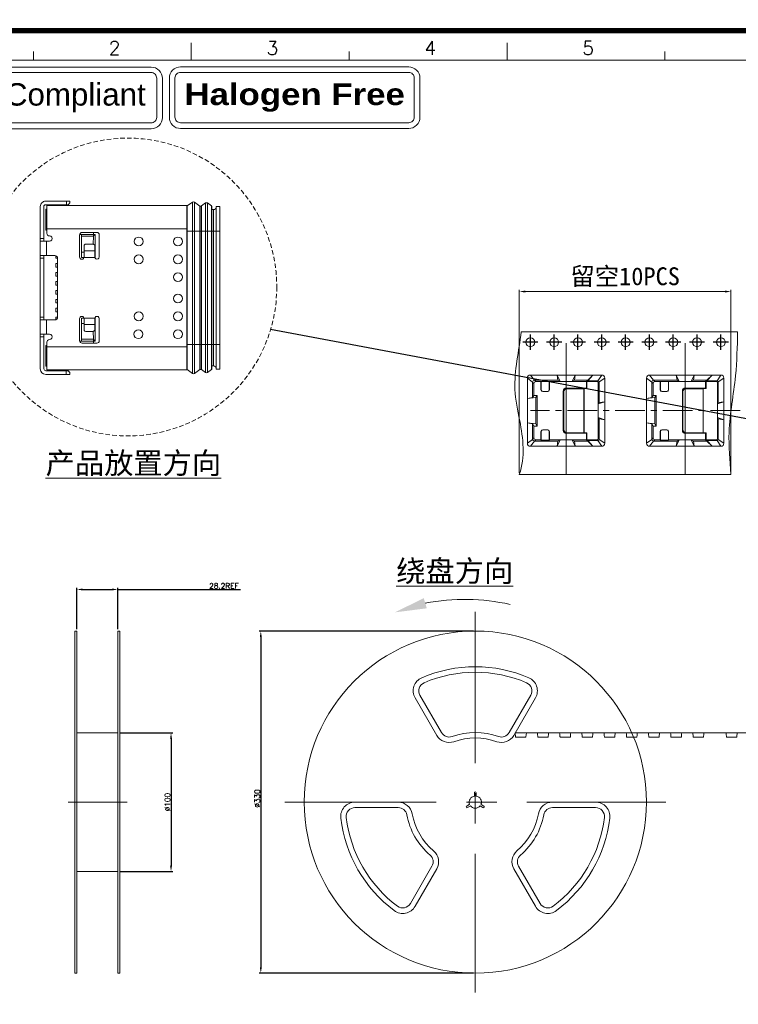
# Model space of a CAD drawing. Header units: millimetres. Extents: x 1290 to 1596, y 426 to 892.
# Tile 36 of 41: x 1394 to 1454, y 498 to 580. Entities that reach past the tile are written whole.
import ezdxf

# ---------------------------------------------------------------- set-up
doc = ezdxf.new("R2010")
doc.units = ezdxf.units.MM
for name, pattern in [('CENTER', [50.8, 31.75, -6.35, 6.35, -6.35]), ('CENTERX2', [4, 2.5, -0.5, 0.5, -0.5]), ('HIDDEN', [1.905, 1.27, -0.635])]:
    doc.linetypes.add(name, pattern=pattern)
doc.layers.get('0').update_dxf_attribs({"lineweight": 20})
doc.layers.add('1', color=1, linetype='Continuous')
for name, color, linetype, lineweight in [('CEN', 1, 'CENTER', 13), ('CENTER 中心线', 1, 'CENTER', 9), ('COM 模型', 7, 'Continuous', 20), ('DIM 标注', 3, 'Continuous', 9), ('图框', 250, 'Continuous', 13)]:
    doc.layers.add(name, color=color, linetype=linetype, lineweight=lineweight)
doc.styles.add('ROMANS', font='romans.shx')
doc.styles.get("Standard").update_dxf_attribs({"font": 'romans.shx'})
doc.dimstyles.new('DIM', dxfattribs={"dimscale": 0.25, "dimtxt": 2, "dimasz": 2, "dimexe": 0.6, "dimexo": 0.6, "dimgap": 0.3, "dimtad": 1, "dimzin": 1, "dimdsep": 46, "dimtxsty": 'ROMANS', "dimcen": 1, "dimclrd": 3, "dimclre": 3, "dimclrt": 3, "dimadec": 0, "dimazin": 0, "dimtp": 0.001, "dimtm": 0.001, "dimtfac": 0.65, "dimtmove": 0, "dimatfit": 3, "dimfxl": 0.5, "dimtolj": 1, "dimarcsym": 0})

# ---------------------------------------------------------------- blocks, each defined once
blk = doc.blocks.new('*D85')
at = {"layer": 'Defpoints', "color": 0, "transparency": 16777216}
for p in [(1462.907, 533.71), (1488.816, 524.164), (1435.367, 520.517), (1485.756, 520.517), (1499.514, 520.517)]:
    blk.add_point(p, dxfattribs=at)
at = {"layer": 'DIM 标注', "color": 3, "lineweight": -2, "transparency": 16777216}
blk.add_arc((1485.756, 520.517), 4.76, 6.02146, 143.97858, dxfattribs=at)
at = {"layer": 'DIM 标注', "color": 3, "transparency": 16777216}
for points in [[(1481.977, 523.271), (1481.837, 523.362), (1481.634, 522.897)], [(1490.573, 521.021), (1490.407, 521.012), (1490.516, 520.517)]]:
    blk.add_solid(points, dxfattribs=at)
blk = doc.blocks.new('*D86')
at = {"layer": 'Defpoints', "color": 0, "transparency": 16777216}
for p in [(1432.005, 529.057), (1414.001, 500.334), (1432.005, 500.334)]:
    blk.add_point(p, dxfattribs=at)
at = {"layer": 'DIM 标注', "color": 3, "lineweight": -2, "transparency": 16777216}
for p, q in [((1431.855, 529.057), (1413.851, 529.057)), ((1414.001, 528.557), (1414.001, 500.834)), ((1431.855, 500.334), (1413.851, 500.334))]:
    blk.add_line(p, q, dxfattribs=at)
at = {"layer": 'DIM 标注', "color": 3, "transparency": 16777216}
for points in [[(1413.918, 528.557), (1414.085, 528.557), (1414.001, 529.057)], [(1413.918, 500.834), (1414.085, 500.834), (1414.001, 500.334)]]:
    blk.add_solid(points, dxfattribs=at)
at = {"layer": 'DIM 标注', "color": 3, "transparency": 16777216, "insert": (1413.701, 514.992), "char_height": 0.5, "attachment_point": 5, "rotation": 90, "style": 'ROMANS'}
blk.add_mtext('\\A1;{\\H0.9x;%%C330}', dxfattribs=at)
blk = doc.blocks.new('*D87')
at = {"layer": 'Defpoints', "color": 0, "transparency": 16777216}
for p in [(1398.559, 532.552), (1398.559, 529.057), (1402.005, 529.057)]:
    blk.add_point(p, dxfattribs=at)
at = {"layer": 'DIM 标注', "color": 3, "lineweight": -2, "transparency": 16777216}
for p, q in [((1398.559, 529.207), (1398.559, 532.702)), ((1399.059, 532.552), (1401.505, 532.552)), ((1402.005, 529.207), (1402.005, 532.702)), ((1402.005, 532.552), (1412.307, 532.552))]:
    blk.add_line(p, q, dxfattribs=at)
at = {"layer": 'DIM 标注', "color": 3, "transparency": 16777216}
for points in [[(1399.059, 532.635), (1399.059, 532.469), (1398.559, 532.552)], [(1401.505, 532.635), (1401.505, 532.469), (1402.005, 532.552)]]:
    blk.add_solid(points, dxfattribs=at)
at = {"layer": 'DIM 标注', "color": 3, "transparency": 16777216, "insert": (1410.903, 532.852), "char_height": 0.5, "attachment_point": 5, "style": 'ROMANS'}
blk.add_mtext('\\A1;{\\H0.9x;28.2REF}', dxfattribs=at)
blk = doc.blocks.new('*D88')
at = {"layer": 'Defpoints', "color": 0, "transparency": 16777216}
for p in [(1402.005, 520.517), (1402.005, 508.873), (1406.463, 508.873)]:
    blk.add_point(p, dxfattribs=at)
at = {"layer": 'DIM 标注', "color": 3, "lineweight": -2, "transparency": 16777216}
for p, q in [((1402.155, 520.517), (1406.613, 520.517)), ((1406.463, 520.017), (1406.463, 509.373)), ((1402.155, 508.873), (1406.613, 508.873))]:
    blk.add_line(p, q, dxfattribs=at)
at = {"layer": 'DIM 标注', "color": 3, "transparency": 16777216}
for points in [[(1406.38, 520.017), (1406.547, 520.017), (1406.463, 520.517)], [(1406.38, 509.373), (1406.547, 509.373), (1406.463, 508.873)]]:
    blk.add_solid(points, dxfattribs=at)
at = {"layer": 'DIM 标注', "color": 3, "transparency": 16777216, "insert": (1406.163, 514.695), "char_height": 0.5, "attachment_point": 5, "rotation": 90, "style": 'ROMANS'}
blk.add_mtext('\\A1;{\\H0.9x;%%C100}', dxfattribs=at)
blk = doc.blocks.new('T1')
at = {"layer": '1', "color": 1, "linetype": 'CENTER'}
for p, q in [((1.275, 0), (-1.275, 0)), ((0, -1.275), (0, 1.275))]:
    blk.add_line(p, q, dxfattribs=at)
blk = doc.blocks.new('A$C7C550A9B')
at = {"layer": '图框', "color": 7}
for p, q in [((39.97, 206.9), (39.97, 208.9)), ((76.25, 206.9), (76.25, 208.9)), ((21.84, 206.9), (21.84, 207.9)), ((58.11, 206.9), (58.11, 207.9)), ((94.39, 206.9), (94.39, 207.9)), ((293.9, 206.9), (3.7, 206.9))]:
    blk.add_line(p, q, dxfattribs=at)
at = {"layer": '图框', "color": 7, "const_width": 0.6}
blk.add_lwpolyline([(297.3, 210.3), (0.3, 210.3), (0.3, 0.3), (297.3, 0.3)], close=True, dxfattribs=at)
at = {"layer": '图框', "color": 7}
for points in [[(5.79, 206.1), (35.37, 206.1, -0.414214), (36.66, 204.81), (36.66, 200.31, -0.414214), (35.37, 199.02), (5.79, 199.02, -0.414214), (4.5, 200.31), (4.5, 204.81, -0.414214)], [(5.79, 205.48), (35.37, 205.48, -0.414214), (36.01, 204.83), (36.01, 200.33, -0.414214), (35.37, 199.69), (5.79, 199.69, -0.414214), (5.14, 200.33), (5.14, 204.83, -0.414214)]]:
    blk.add_lwpolyline(points, format="xyb", close=True, dxfattribs=at)
at = {"layer": '图框', "color": 7, "style": 'ROMANS'}
for s, p in [('2', (30.5, 207.52)), ('3', (48.64, 207.52)), ('4', (66.78, 207.52)), ('5', (84.91, 207.52))]:
    blk.add_text(s, height=1.55, dxfattribs=at).set_placement(p)
at = {"layer": '图框', "color": 7, "insert": (20.58, 202.58), "char_height": 2.5725, "width": 31.4147, "attachment_point": 5}
blk.add_mtext('{\\fArial Black|b0|i0|c0|p34;RoHS\\f????|b0|i0|c0|p54; \\fArial|b0|i0|c0|p34;Compliant}', dxfattribs=at)

msp = doc.modelspace()

# ---------------------------------------------------------------- linework, layer by layer
at = {"color": 0}
for p, q in [((1435.862, 554.19), (1454.026, 554.19)), ((1435.697, 542.197), (1453.468, 542.197))]:
    msp.add_line(p, q, dxfattribs=at)
at = {"color": 7}
for p, q in [((1436.381, 547.566), (1436.381, 550.305)), ((1436.381, 550.305), (1436.814, 549.972)), ((1436.631, 550.555), (1442.622, 550.555)), ((1436.964, 550.122), (1436.631, 550.555)), ((1436.814, 548.662), (1436.814, 549.972)), ((1436.814, 549.972), (1436.927, 549.859)), ((1436.927, 548.851), (1436.927, 549.859)), ((1436.964, 550.122), (1438.941, 550.122)), ((1437.077, 550.009), (1436.964, 550.122)), ((1437.52, 550.009), (1437.077, 550.009)), ((1437.541, 550.03), (1437.52, 550.009)), ((1437.52, 549.314), (1437.52, 550.009)), ((1437.541, 549.335), (1437.541, 550.03)), ((1438.211, 550.03), (1437.541, 550.03)), ((1438.211, 549.335), (1438.211, 550.03)), ((1438.232, 550.009), (1438.211, 550.03)), ((1438.232, 550.009), (1441.334, 550.009)), ((1438.232, 549.314), (1438.232, 550.009)), ((1438.941, 550.122), (1438.876, 550.555)), ((1438.876, 550.555), (1439.13, 550.009)), ((1439.13, 550.009), (1438.941, 550.122)), ((1440.385, 550.555), (1440.13, 550.009)), ((1440.13, 550.009), (1440.319, 550.122)), ((1440.319, 550.122), (1440.385, 550.555)), ((1440.319, 550.122), (1441.447, 550.122)), ((1441.334, 550.009), (1441.447, 550.122)), ((1441.334, 549.466), (1441.334, 550.009)), ((1441.375, 550.006), (1441.447, 550.078)), ((1441.375, 550.006), (1442.225, 550.006)), ((1441.375, 550.006), (1441.375, 549.424)), ((1441.447, 550.122), (1441.88, 550.555)), ((1441.447, 550.078), (1441.88, 550.555)), ((1441.447, 550.078), (1441.447, 550.122)), ((1441.447, 550.078), (1442.297, 550.078)), ((1442.297, 550.078), (1442.225, 550.006)), ((1442.622, 550.555), (1442.297, 550.078)), ((1442.325, 549.906), (1442.397, 549.978)), ((1442.325, 549.906), (1442.325, 547.566)), ((1442.397, 549.978), (1442.872, 550.305)), ((1442.397, 549.978), (1442.397, 548.255)), ((1442.872, 550.305), (1442.872, 547.566)), ((1446.381, 547.566), (1446.381, 550.305)), ((1446.381, 550.305), (1446.814, 549.972)), ((1446.631, 550.555), (1452.622, 550.555)), ((1446.964, 550.122), (1446.631, 550.555)), ((1446.814, 548.662), (1446.814, 549.972)), ((1446.814, 549.972), (1446.927, 549.859)), ((1446.927, 548.851), (1446.927, 549.859)), ((1446.964, 550.122), (1448.941, 550.122)), ((1447.077, 550.009), (1446.964, 550.122)), ((1447.52, 550.009), (1447.077, 550.009)), ((1447.541, 550.03), (1447.52, 550.009)), ((1447.52, 549.314), (1447.52, 550.009)), ((1447.541, 549.335), (1447.541, 550.03)), ((1448.211, 550.03), (1447.541, 550.03)), ((1448.211, 549.335), (1448.211, 550.03)), ((1448.232, 550.009), (1448.211, 550.03)), ((1448.232, 550.009), (1451.334, 550.009)), ((1448.232, 549.314), (1448.232, 550.009)), ((1448.941, 550.122), (1448.876, 550.555)), ((1448.876, 550.555), (1449.13, 550.009)), ((1449.13, 550.009), (1448.941, 550.122)), ((1450.385, 550.555), (1450.13, 550.009)), ((1450.13, 550.009), (1450.319, 550.122)), ((1450.319, 550.122), (1450.385, 550.555)), ((1450.319, 550.122), (1451.447, 550.122)), ((1451.334, 550.009), (1451.447, 550.122)), ((1451.334, 549.466), (1451.334, 550.009)), ((1451.375, 550.006), (1451.447, 550.078)), ((1451.375, 550.006), (1452.225, 550.006)), ((1451.375, 550.006), (1451.375, 549.424)), ((1451.447, 550.122), (1451.88, 550.555)), ((1451.447, 550.078), (1451.88, 550.555)), ((1451.447, 550.078), (1451.447, 550.122)), ((1451.447, 550.078), (1452.297, 550.078)), ((1452.297, 550.078), (1452.225, 550.006)), ((1452.622, 550.555), (1452.297, 550.078)), ((1452.325, 549.906), (1452.397, 549.978)), ((1452.325, 549.906), (1452.325, 547.566)), ((1452.397, 549.978), (1452.872, 550.305)), ((1452.397, 549.978), (1452.397, 548.255)), ((1452.872, 550.305), (1452.872, 547.566)), ((1437.67, 549.164), (1438.082, 549.164)), ((1437.691, 549.185), (1438.061, 549.185)), ((1439.385, 549.216), (1439.385, 547.566)), ((1439.438, 549.163), (1439.438, 547.566)), ((1439.635, 549.466), (1441.334, 549.466)), ((1439.688, 549.413), (1441.121, 549.413)), ((1441.132, 549.424), (1441.121, 549.413)), ((1441.121, 549.413), (1441.121, 547.566)), ((1441.132, 549.424), (1441.132, 547.566)), ((1441.132, 549.424), (1441.375, 549.424)), ((1441.375, 549.424), (1441.334, 549.466)), ((1447.67, 549.164), (1448.082, 549.164)), ((1447.691, 549.185), (1448.061, 549.185)), ((1449.385, 549.216), (1449.385, 547.566)), ((1449.438, 549.163), (1449.438, 547.566)), ((1449.635, 549.466), (1451.334, 549.466)), ((1449.688, 549.413), (1451.121, 549.413)), ((1451.132, 549.424), (1451.121, 549.413)), ((1451.121, 549.413), (1451.121, 547.566)), ((1451.132, 549.424), (1451.132, 547.566)), ((1451.132, 549.424), (1451.375, 549.424)), ((1451.375, 549.424), (1451.334, 549.466)), ((1437.084, 548.662), (1436.381, 548.596)), ((1436.381, 548.596), (1436.814, 548.662)), ((1436.814, 548.662), (1436.927, 548.851)), ((1436.927, 548.851), (1437.197, 548.851)), ((1437.197, 548.851), (1437.084, 548.662)), ((1437.084, 548.662), (1437.084, 547.566)), ((1437.197, 548.851), (1437.197, 547.566)), ((1442.872, 548.32), (1442.325, 548.135)), ((1442.325, 548.135), (1442.397, 548.255)), ((1442.397, 548.255), (1442.872, 548.32)), ((1447.084, 548.662), (1446.381, 548.596)), ((1446.381, 548.596), (1446.814, 548.662)), ((1446.814, 548.662), (1446.927, 548.851)), ((1446.927, 548.851), (1447.197, 548.851)), ((1447.197, 548.851), (1447.084, 548.662)), ((1447.084, 548.662), (1447.084, 547.566)), ((1447.197, 548.851), (1447.197, 547.566)), ((1452.872, 548.32), (1452.325, 548.135)), ((1452.325, 548.135), (1452.397, 548.255)), ((1452.397, 548.255), (1452.872, 548.32)), ((1436.381, 547.566), (1436.381, 544.827)), ((1437.084, 546.469), (1437.084, 547.566)), ((1437.197, 546.28), (1437.197, 547.566)), ((1439.385, 545.916), (1439.385, 547.566)), ((1439.438, 545.969), (1439.438, 547.566)), ((1441.121, 545.719), (1441.121, 547.566)), ((1441.132, 545.707), (1441.132, 547.566)), ((1442.325, 545.226), (1442.325, 547.566)), ((1442.872, 544.827), (1442.872, 547.566)), ((1446.381, 547.566), (1446.381, 544.827)), ((1447.084, 546.469), (1447.084, 547.566)), ((1447.197, 546.28), (1447.197, 547.566)), ((1449.385, 545.916), (1449.385, 547.566)), ((1449.438, 545.969), (1449.438, 547.566)), ((1451.121, 545.719), (1451.121, 547.566)), ((1451.132, 545.707), (1451.132, 547.566)), ((1452.325, 545.226), (1452.325, 547.566)), ((1452.872, 544.827), (1452.872, 547.566)), ((1442.325, 546.997), (1442.397, 546.877)), ((1442.872, 546.811), (1442.325, 546.997)), ((1442.397, 545.154), (1442.397, 546.877)), ((1442.397, 546.877), (1442.872, 546.811)), ((1452.325, 546.997), (1452.397, 546.877)), ((1452.872, 546.811), (1452.325, 546.997)), ((1452.397, 545.154), (1452.397, 546.877)), ((1452.397, 546.877), (1452.872, 546.811)), ((1437.084, 546.469), (1436.381, 546.535)), ((1436.381, 546.535), (1436.814, 546.469)), ((1436.814, 546.469), (1436.814, 545.16)), ((1436.814, 546.469), (1436.927, 546.28)), ((1436.927, 546.28), (1436.927, 545.273)), ((1436.927, 546.28), (1437.197, 546.28)), ((1437.197, 546.28), (1437.084, 546.469)), ((1437.52, 545.818), (1437.52, 545.123)), ((1437.541, 545.797), (1437.541, 545.102)), ((1437.67, 545.968), (1438.082, 545.968)), ((1437.691, 545.947), (1438.061, 545.947)), ((1438.211, 545.797), (1438.211, 545.102)), ((1438.232, 545.818), (1438.232, 545.123)), ((1439.688, 545.719), (1441.121, 545.719)), ((1441.132, 545.707), (1441.121, 545.719)), ((1447.084, 546.469), (1446.381, 546.535)), ((1446.381, 546.535), (1446.814, 546.469)), ((1446.814, 546.469), (1446.814, 545.16)), ((1446.814, 546.469), (1446.927, 546.28)), ((1446.927, 546.28), (1446.927, 545.273)), ((1446.927, 546.28), (1447.197, 546.28)), ((1447.197, 546.28), (1447.084, 546.469)), ((1447.52, 545.818), (1447.52, 545.123)), ((1447.541, 545.797), (1447.541, 545.102)), ((1447.67, 545.968), (1448.082, 545.968)), ((1447.691, 545.947), (1448.061, 545.947)), ((1448.211, 545.797), (1448.211, 545.102)), ((1448.232, 545.818), (1448.232, 545.123)), ((1449.688, 545.719), (1451.121, 545.719)), ((1451.132, 545.707), (1451.121, 545.719)), ((1436.381, 544.827), (1436.814, 545.16)), ((1436.964, 545.01), (1436.631, 544.577)), ((1436.814, 545.16), (1436.927, 545.273)), ((1437.077, 545.123), (1436.964, 545.01)), ((1436.964, 545.01), (1438.941, 545.01)), ((1437.52, 545.123), (1437.077, 545.123)), ((1437.541, 545.102), (1437.52, 545.123)), ((1438.211, 545.102), (1437.541, 545.102)), ((1438.232, 545.123), (1438.211, 545.102)), ((1438.232, 545.123), (1441.334, 545.123)), ((1438.876, 544.577), (1439.13, 545.123)), ((1438.941, 545.01), (1438.876, 544.577)), ((1439.13, 545.123), (1438.941, 545.01)), ((1439.635, 545.666), (1441.334, 545.666)), ((1440.13, 545.123), (1440.319, 545.01)), ((1440.385, 544.577), (1440.13, 545.123)), ((1440.319, 545.01), (1441.447, 545.01)), ((1440.319, 545.01), (1440.385, 544.577)), ((1441.132, 545.707), (1441.375, 545.707)), ((1441.375, 545.707), (1441.334, 545.666)), ((1441.334, 545.666), (1441.334, 545.123)), ((1441.334, 545.123), (1441.447, 545.01)), ((1441.375, 545.126), (1441.375, 545.707)), ((1441.375, 545.126), (1442.225, 545.126)), ((1441.375, 545.126), (1441.447, 545.054)), ((1441.447, 545.054), (1441.447, 545.01)), ((1441.447, 545.054), (1442.297, 545.054)), ((1441.447, 545.054), (1441.88, 544.577)), ((1441.447, 545.01), (1441.88, 544.577)), ((1442.297, 545.054), (1442.225, 545.126)), ((1442.622, 544.577), (1442.297, 545.054)), ((1442.325, 545.226), (1442.397, 545.154)), ((1442.397, 545.154), (1442.872, 544.827)), ((1446.381, 544.827), (1446.814, 545.16)), ((1446.964, 545.01), (1446.631, 544.577)), ((1446.814, 545.16), (1446.927, 545.273)), ((1447.077, 545.123), (1446.964, 545.01)), ((1446.964, 545.01), (1448.941, 545.01)), ((1447.52, 545.123), (1447.077, 545.123)), ((1447.541, 545.102), (1447.52, 545.123)), ((1448.211, 545.102), (1447.541, 545.102)), ((1448.232, 545.123), (1448.211, 545.102)), ((1448.232, 545.123), (1451.334, 545.123)), ((1448.876, 544.577), (1449.13, 545.123)), ((1448.941, 545.01), (1448.876, 544.577)), ((1449.13, 545.123), (1448.941, 545.01)), ((1449.635, 545.666), (1451.334, 545.666)), ((1450.13, 545.123), (1450.319, 545.01)), ((1450.385, 544.577), (1450.13, 545.123)), ((1450.319, 545.01), (1451.447, 545.01)), ((1450.319, 545.01), (1450.385, 544.577)), ((1451.132, 545.707), (1451.375, 545.707)), ((1451.375, 545.707), (1451.334, 545.666)), ((1451.334, 545.666), (1451.334, 545.123)), ((1451.334, 545.123), (1451.447, 545.01)), ((1451.375, 545.126), (1451.375, 545.707)), ((1451.375, 545.126), (1452.225, 545.126)), ((1451.375, 545.126), (1451.447, 545.054)), ((1451.447, 545.054), (1451.447, 545.01)), ((1451.447, 545.054), (1452.297, 545.054)), ((1451.447, 545.054), (1451.88, 544.577)), ((1451.447, 545.01), (1451.88, 544.577)), ((1452.297, 545.054), (1452.225, 545.126)), ((1452.622, 544.577), (1452.297, 545.054)), ((1452.325, 545.226), (1452.397, 545.154)), ((1452.397, 545.154), (1452.872, 544.827)), ((1436.631, 544.577), (1442.622, 544.577)), ((1446.631, 544.577), (1452.622, 544.577))]:
    msp.add_line(p, q, dxfattribs=at)
at = {"color": 7, "linetype": 'CENTER', "ltscale": 0.02678}
msp.add_line((1439.626, 548.208), (1439.626, 549.882), dxfattribs=at)
at = {"color": 0}
for centre in [(1436.626, 553.316), (1438.626, 553.316), (1440.625, 553.316), (1442.624, 553.316), (1444.623, 553.316), (1444.623, 553.316), (1446.622, 553.316), (1448.621, 553.316), (1450.62, 553.316), (1452.619, 553.316)]:
    msp.add_circle(centre, 0.375, dxfattribs=at)
at = {"color": 7}
for centre, radius, start, end in [((1436.631, 550.305), 0.25, 90, 180), ((1436.964, 549.972), 0.15, 90, 180), ((1437.077, 549.859), 0.15, 90, 180), ((1442.225, 549.906), 0.1, 0, 90), ((1442.297, 549.978), 0.1, 0, 90), ((1442.622, 550.305), 0.25, 0, 90), ((1446.631, 550.305), 0.25, 90, 180), ((1446.964, 549.972), 0.15, 90, 180), ((1447.077, 549.859), 0.15, 90, 180), ((1452.225, 549.906), 0.1, 0, 90), ((1452.297, 549.978), 0.1, 0, 90), ((1452.622, 550.305), 0.25, 0, 90), ((1437.67, 549.314), 0.15, 180, 270), ((1437.691, 549.335), 0.15, 180, 270), ((1438.061, 549.335), 0.15, 270, 360), ((1438.082, 549.314), 0.15, 270, 360), ((1439.635, 549.216), 0.25, 90, 180), ((1439.688, 549.163), 0.25, 90, 180), ((1447.67, 549.314), 0.15, 180, 270), ((1447.691, 549.335), 0.15, 180, 270), ((1448.061, 549.335), 0.15, 270, 360), ((1448.082, 549.314), 0.15, 270, 360), ((1449.635, 549.216), 0.25, 90, 180), ((1449.688, 549.163), 0.25, 90, 180), ((1437.67, 545.818), 0.15, 90, 180), ((1437.691, 545.797), 0.15, 90, 180), ((1438.061, 545.797), 0.15, 0, 90), ((1438.082, 545.818), 0.15, 0, 90), ((1439.635, 545.916), 0.25, 180, 270), ((1439.688, 545.969), 0.25, 180, 270), ((1447.67, 545.818), 0.15, 90, 180), ((1447.691, 545.797), 0.15, 90, 180), ((1448.061, 545.797), 0.15, 0, 90), ((1448.082, 545.818), 0.15, 0, 90), ((1449.635, 545.916), 0.25, 180, 270), ((1449.688, 545.969), 0.25, 180, 270), ((1436.964, 545.16), 0.15, 180, 270), ((1437.077, 545.273), 0.15, 180, 270), ((1442.225, 545.226), 0.1, 270, 0), ((1442.297, 545.154), 0.1, 270, 0), ((1446.964, 545.16), 0.15, 180, 270), ((1447.077, 545.273), 0.15, 180, 270), ((1452.225, 545.226), 0.1, 270, 0), ((1452.297, 545.154), 0.1, 270, 0), ((1436.631, 544.827), 0.25, 180, 270), ((1442.622, 544.827), 0.25, 270, 0), ((1446.631, 544.827), 0.25, 180, 270), ((1452.622, 544.827), 0.25, 270, 0)]:
    msp.add_arc(centre, radius, start, end, dxfattribs=at)
msp.add_open_spline([(1435.862, 554.19), (1435.677, 552.558), (1435.025, 550.04), (1435.891, 546.159), (1436.22, 543.675), (1435.697, 542.197)], degree=3, knots=[3.175762, 3.175762, 3.175762, 3.175762, 13.097282, 18.558108, 27.682996, 27.682996, 27.682996, 27.682996])
at = {"color": 0}
msp.add_spline([(1454.026, 554.19), (1453.847, 550.495), (1453.311, 545.766), (1453.468, 542.197)], degree=3, dxfattribs=at)
at = {"layer": 'CEN', "linetype": 'CENTER', "ltscale": 10}
for p, q in [((1439.626, 553.23), (1439.626, 542.191)), ((1449.626, 553.23), (1449.626, 542.191))]:
    msp.add_line(p, q, dxfattribs=at)
at = {"layer": 'CENTER 中心线', "linetype": 'CENTERX2'}
msp.add_line((1526.246, 547.585), (1436.65, 547.585), dxfattribs=at)
at = {"layer": 'CENTER 中心线', "color": 1, "linetype": 'CENTER', "ltscale": 0.4}
for p, q in [((1432.005, 530.677), (1432.005, 498.713)), ((1416.023, 514.695), (1447.987, 514.695))]:
    msp.add_line(p, q, dxfattribs=at)
at = {"layer": 'CENTER 中心线', "color": 1, "linetype": 'CENTER', "ltscale": 0.6}
msp.add_line((1397.841, 514.695), (1402.778, 514.695), dxfattribs=at)
at = {"layer": 'COM 模型'}
for p, q in [((1397.976, 565.161), (1395.943, 565.161)), ((1397.826, 564.861), (1395.943, 564.861)), ((1396.043, 564.788), (1407.788, 564.787)), ((1396.043, 564.788), (1396.043, 562.463)), ((1396.586, 564.788), (1396.711, 564.861)), ((1397.265, 564.841), (1397.174, 564.788)), ((1397.676, 564.861), (1397.676, 565.161)), ((1397.976, 565.011), (1397.826, 564.861)), ((1397.976, 565.161), (1397.976, 565.011)), ((1407.787, 550.987), (1407.788, 564.749)), ((1407.788, 564.749), (1407.788, 564.787)), ((1407.815, 564.758), (1407.814, 551.016)), ((1407.815, 564.758), (1408.264, 565.085)), ((1408.263, 562.649), (1408.264, 565.085)), ((1408.423, 565.085), (1408.422, 550.689)), ((1408.423, 565.085), (1408.423, 565.085)), ((1408.423, 565.085), (1408.884, 564.749)), ((1408.884, 564.749), (1408.883, 551.024)), ((1408.884, 564.749), (1408.988, 564.749)), ((1408.988, 562.649), (1408.988, 564.749)), ((1409.015, 564.758), (1409.014, 551.016)), ((1409.015, 564.758), (1409.359, 565.009)), ((1409.358, 562.649), (1409.359, 565.009)), ((1409.518, 565.009), (1409.517, 550.765)), ((1409.518, 565.009), (1409.518, 565.009)), ((1409.518, 565.009), (1409.862, 564.758)), ((1409.861, 562.649), (1409.862, 564.758)), ((1409.862, 564.758), (1409.862, 564.758)), ((1409.888, 562.649), (1409.888, 564.749)), ((1395.488, 564.707), (1395.487, 551.068)), ((1395.788, 561.788), (1395.788, 564.707)), ((1395.968, 564.48), (1396.043, 564.48)), ((1395.968, 564.48), (1395.968, 562.725)), ((1409.888, 564.449), (1410.038, 564.449)), ((1410.037, 551.324), (1410.038, 564.449)), ((1410.263, 564.712), (1410.263, 562.649)), ((1410.263, 564.712), (1410.563, 564.712)), ((1410.563, 562.649), (1410.563, 564.712)), ((1396.043, 562.83), (1395.968, 562.83)), ((1395.968, 562.725), (1396.043, 562.725)), ((1407.788, 562.837), (1396.043, 562.838)), ((1398.788, 562.312), (1398.788, 560.475)), ((1398.796, 562.362), (1400.092, 562.362)), ((1399.943, 562.362), (1398.796, 562.362)), ((1398.94, 562.362), (1398.94, 560.437)), ((1400.25, 562.537), (1399.013, 562.537)), ((1399.942, 562.212), (1400.092, 562.362)), ((1399.943, 562.362), (1399.943, 562.537)), ((1399.943, 562.537), (1399.943, 562.212)), ((1400.092, 560.437), (1400.092, 562.362)), ((1400.438, 562.35), (1400.438, 560.475)), ((1409.888, 562.649), (1407.788, 562.649)), ((1408.263, 550.689), (1408.263, 562.649)), ((1408.987, 551.024), (1408.988, 562.649)), ((1409.358, 550.765), (1409.358, 562.649)), ((1409.861, 551.016), (1409.861, 562.649)), ((1409.888, 562.649), (1409.887, 551.024)), ((1410.563, 562.649), (1409.888, 562.649)), ((1410.262, 551.062), (1410.263, 562.649)), ((1410.562, 551.062), (1410.563, 562.649)), ((1395.488, 562.013), (1395.788, 562.013)), ((1396.268, 561.788), (1395.488, 561.788)), ((1396.013, 561.788), (1396.013, 560.588)), ((1399.943, 562.212), (1398.94, 562.212)), ((1398.941, 562.212), (1399.943, 562.212)), ((1399.163, 561.427), (1399.163, 560.475)), ((1399.838, 561.562), (1399.388, 561.562)), ((1399.943, 562.212), (1399.942, 561.545)), ((1400.063, 560.475), (1400.063, 561.428)), ((1398.94, 560.887), (1399.163, 560.887)), ((1399.163, 560.977), (1400.063, 560.977)), ((1396.718, 560.588), (1395.488, 560.588)), ((1395.788, 560.363), (1395.488, 560.363)), ((1395.788, 555.188), (1395.788, 560.588)), ((1396.793, 560.363), (1396.793, 560.574)), ((1396.943, 560.363), (1396.793, 560.363)), ((1396.793, 559.913), (1396.943, 559.913)), ((1396.793, 559.613), (1396.793, 559.913)), ((1396.943, 560.363), (1396.943, 555.413)), ((1398.94, 560.437), (1399.159, 560.437)), ((1400.067, 560.437), (1399.159, 560.437)), ((1400.063, 560.526), (1400.09, 560.445)), ((1400.067, 560.437), (1400.092, 560.437)), ((1396.943, 559.613), (1396.793, 559.613)), ((1396.793, 559.163), (1396.943, 559.163)), ((1396.793, 558.863), (1396.793, 559.163)), ((1396.943, 558.863), (1396.793, 558.863)), ((1396.793, 558.413), (1396.943, 558.413)), ((1396.793, 558.113), (1396.793, 558.413)), ((1396.943, 558.113), (1396.793, 558.113)), ((1396.943, 557.663), (1396.793, 557.663)), ((1396.793, 557.363), (1396.793, 557.663)), ((1396.793, 557.363), (1396.943, 557.363)), ((1396.793, 556.913), (1396.943, 556.913)), ((1396.793, 556.613), (1396.793, 556.913)), ((1396.943, 556.613), (1396.793, 556.613)), ((1396.793, 556.163), (1396.943, 556.163)), ((1396.793, 555.863), (1396.793, 556.163)), ((1396.943, 555.863), (1396.793, 555.863)), ((1395.488, 555.413), (1395.788, 555.413)), ((1396.718, 555.188), (1395.488, 555.188)), ((1396.013, 555.188), (1396.012, 553.988)), ((1396.943, 555.413), (1396.793, 555.413)), ((1396.793, 555.413), (1396.793, 555.201)), ((1398.788, 553.463), (1398.788, 555.3)), ((1398.94, 555.338), (1399.159, 555.338)), ((1398.94, 553.413), (1398.94, 555.338)), ((1398.94, 554.888), (1399.163, 554.888)), ((1400.067, 555.338), (1399.159, 555.338)), ((1399.163, 554.348), (1399.163, 555.3)), ((1400.063, 555.249), (1400.09, 555.33)), ((1400.063, 555.3), (1400.063, 554.347)), ((1400.067, 555.338), (1400.092, 555.338)), ((1400.092, 555.338), (1400.092, 553.413)), ((1400.438, 553.425), (1400.438, 555.3)), ((1396.267, 553.988), (1395.488, 553.988)), ((1395.787, 551.068), (1395.788, 553.988)), ((1399.163, 554.798), (1400.063, 554.798)), ((1399.838, 554.213), (1399.388, 554.213)), ((1399.943, 553.563), (1399.942, 554.23)), ((1395.788, 553.763), (1395.488, 553.763)), ((1396.042, 550.988), (1396.042, 553.313)), ((1398.796, 553.413), (1400.092, 553.413)), ((1399.943, 553.413), (1398.796, 553.413)), ((1399.943, 553.563), (1398.94, 553.563)), ((1398.941, 553.563), (1399.943, 553.563)), ((1400.25, 553.238), (1399.013, 553.238)), ((1399.942, 553.563), (1400.092, 553.413)), ((1399.943, 553.238), (1399.943, 553.563)), ((1399.943, 553.413), (1399.943, 553.238)), ((1396.042, 553.05), (1395.967, 553.05)), ((1395.967, 552.945), (1395.967, 553.05)), ((1395.967, 552.945), (1396.042, 552.945)), ((1395.967, 552.945), (1395.967, 551.295)), ((1396.042, 552.938), (1407.787, 552.937)), ((1407.787, 553.124), (1409.887, 553.124)), ((1409.887, 553.124), (1410.562, 553.124)), ((1397.825, 550.914), (1395.942, 550.914)), ((1396.042, 551.295), (1395.967, 551.295)), ((1407.787, 550.987), (1396.042, 550.988)), ((1396.71, 550.914), (1396.586, 550.988)), ((1397.173, 550.988), (1397.264, 550.934)), ((1397.675, 550.614), (1397.675, 550.914)), ((1397.975, 550.764), (1397.825, 550.914)), ((1397.975, 550.764), (1397.975, 550.614)), ((1407.814, 551.016), (1408.263, 550.689)), ((1408.883, 551.024), (1408.422, 550.689)), ((1408.422, 550.689), (1408.422, 550.689)), ((1408.883, 551.024), (1408.987, 551.024)), ((1409.014, 551.016), (1409.358, 550.765)), ((1409.861, 551.016), (1409.517, 550.765)), ((1409.517, 550.765), (1409.517, 550.765)), ((1409.861, 551.016), (1409.861, 551.016)), ((1410.037, 551.324), (1409.887, 551.324)), ((1410.562, 551.062), (1410.262, 551.062)), ((1395.942, 550.614), (1397.975, 550.614)), ((1426.954, 523.444), (1428.769, 520.301)), ((1427.353, 523.674), (1429.167, 520.531)), ((1436.658, 523.674), (1434.843, 520.531)), ((1437.056, 523.444), (1435.242, 520.301)), ((1398.559, 520.517), (1402.005, 520.517)), ((1435.367, 520.517), (1499.514, 520.517)), ((1421.903, 514.695), (1425.532, 514.695)), ((1442.107, 514.695), (1438.478, 514.695)), ((1421.903, 514.235), (1425.532, 514.235)), ((1442.107, 514.235), (1438.478, 514.235)), ((1398.559, 508.873), (1402.005, 508.873)), ((1426.555, 506.177), (1428.37, 509.32)), ((1426.954, 505.946), (1428.769, 509.09)), ((1437.056, 505.946), (1435.242, 509.09)), ((1437.455, 506.177), (1435.64, 509.32))]:
    msp.add_line(p, q, dxfattribs=at)
for points in [[(1398.559, 500.334), (1398.403, 500.334), (1398.403, 529.057), (1398.559, 529.057), (1398.559, 500.334)], [(1402.161, 500.334), (1402.005, 500.334), (1402.005, 529.057), (1402.161, 529.057), (1402.161, 500.334)], [(1435.36, 520.505), (1435.388, 520.176), (1435.388, 520.176), (1435.389, 520.171), (1435.391, 520.166), (1435.393, 520.16), (1435.397, 520.155), (1435.401, 520.151), (1435.406, 520.147), (1435.411, 520.144), (1435.416, 520.142), (1435.427, 520.141), (1436.222, 520.141), (1436.222, 520.141), (1436.227, 520.141), (1436.232, 520.142), (1436.238, 520.144), (1436.243, 520.147), (1436.248, 520.151), (1436.252, 520.155), (1436.255, 520.16), (1436.258, 520.166), (1436.26, 520.176), (1436.29, 520.517)], [(1437.222, 520.517), (1437.232, 520.404), (1437.239, 520.317), (1437.245, 520.254), (1437.249, 520.209), (1437.253, 520.18), (1437.255, 520.163), (1437.257, 520.154), (1437.26, 520.15), (1437.263, 520.147), (1437.268, 520.145), (1437.276, 520.143), (1437.289, 520.142), (1437.308, 520.141), (1437.335, 520.141), (1437.37, 520.141), (1437.417, 520.141), (1437.474, 520.141), (1437.54, 520.141), (1437.612, 520.141), (1437.687, 520.141), (1437.763, 520.141), (1437.835, 520.141), (1437.901, 520.141), (1437.958, 520.141), (1438.004, 520.141), (1438.04, 520.141), (1438.067, 520.141), (1438.086, 520.142), (1438.099, 520.143), (1438.107, 520.145), (1438.112, 520.147), (1438.115, 520.15), (1438.117, 520.154), (1438.12, 520.163), (1438.122, 520.18), (1438.125, 520.209), (1438.13, 520.254), (1438.136, 520.317), (1438.143, 520.404), (1438.153, 520.517)], [(1439.085, 520.517), (1439.095, 520.404), (1439.102, 520.317), (1439.108, 520.254), (1439.113, 520.209), (1439.116, 520.18), (1439.118, 520.163), (1439.121, 520.154), (1439.123, 520.15), (1439.126, 520.147), (1439.131, 520.145), (1439.139, 520.143), (1439.152, 520.142), (1439.171, 520.141), (1439.198, 520.141), (1439.234, 520.141), (1439.28, 520.141), (1439.337, 520.141), (1439.403, 520.141), (1439.475, 520.141), (1439.551, 520.141), (1439.626, 520.141), (1439.698, 520.141), (1439.764, 520.141), (1439.821, 520.141), (1439.867, 520.141), (1439.903, 520.141), (1439.93, 520.141), (1439.949, 520.142), (1439.962, 520.143), (1439.97, 520.145), (1439.975, 520.147), (1439.978, 520.15), (1439.981, 520.154), (1439.983, 520.163), (1439.985, 520.18), (1439.989, 520.209), (1439.993, 520.254), (1439.999, 520.317), (1440.006, 520.404), (1440.016, 520.517)], [(1440.948, 520.517), (1440.958, 520.404), (1440.966, 520.317), (1440.971, 520.254), (1440.976, 520.209), (1440.979, 520.18), (1440.981, 520.163), (1440.984, 520.154), (1440.986, 520.15), (1440.989, 520.147), (1440.994, 520.145), (1441.002, 520.143), (1441.015, 520.142), (1441.034, 520.141), (1441.061, 520.141), (1441.097, 520.141), (1441.143, 520.141), (1441.2, 520.141), (1441.266, 520.141), (1441.339, 520.141), (1441.414, 520.141), (1441.489, 520.141), (1441.561, 520.141), (1441.627, 520.141), (1441.684, 520.141), (1441.731, 520.141), (1441.766, 520.141), (1441.793, 520.141), (1441.812, 520.142), (1441.825, 520.143), (1441.833, 520.145), (1441.838, 520.147), (1441.841, 520.15), (1441.844, 520.154), (1441.846, 520.163), (1441.848, 520.18), (1441.852, 520.209), (1441.856, 520.254), (1441.862, 520.317), (1441.87, 520.404), (1441.88, 520.517)], [(1442.811, 520.517), (1442.821, 520.404), (1442.829, 520.317), (1442.834, 520.254), (1442.839, 520.209), (1442.842, 520.18), (1442.845, 520.163), (1442.847, 520.154), (1442.849, 520.15), (1442.852, 520.147), (1442.857, 520.145), (1442.865, 520.143), (1442.878, 520.142), (1442.897, 520.141), (1442.924, 520.141), (1442.96, 520.141), (1443.006, 520.141), (1443.063, 520.141), (1443.13, 520.141), (1443.202, 520.141), (1443.277, 520.141), (1443.352, 520.141), (1443.424, 520.141), (1443.49, 520.141), (1443.548, 520.141), (1443.594, 520.141), (1443.63, 520.141), (1443.656, 520.141), (1443.675, 520.142), (1443.688, 520.143), (1443.697, 520.145), (1443.701, 520.147), (1443.704, 520.15), (1443.707, 520.154), (1443.709, 520.163), (1443.712, 520.18), (1443.715, 520.209), (1443.719, 520.254), (1443.725, 520.317), (1443.733, 520.404), (1443.743, 520.517)], [(1444.674, 520.517), (1444.684, 520.404), (1444.692, 520.317), (1444.698, 520.254), (1444.702, 520.209), (1444.705, 520.18), (1444.708, 520.163), (1444.71, 520.154), (1444.712, 520.15), (1444.715, 520.147), (1444.72, 520.145), (1444.728, 520.143), (1444.741, 520.142), (1444.76, 520.141), (1444.787, 520.141), (1444.823, 520.141), (1444.869, 520.141), (1444.927, 520.141), (1444.993, 520.141), (1445.065, 520.141), (1445.14, 520.141), (1445.215, 520.141), (1445.287, 520.141), (1445.353, 520.141), (1445.411, 520.141), (1445.457, 520.141), (1445.493, 520.141), (1445.519, 520.141), (1445.538, 520.142), (1445.551, 520.143), (1445.56, 520.145), (1445.565, 520.147), (1445.568, 520.15), (1445.57, 520.154), (1445.572, 520.163), (1445.575, 520.18), (1445.578, 520.209), (1445.582, 520.254), (1445.588, 520.317), (1445.596, 520.404), (1445.606, 520.517)], [(1446.537, 520.517), (1446.547, 520.404), (1446.555, 520.317), (1446.561, 520.254), (1446.565, 520.209), (1446.568, 520.18), (1446.571, 520.163), (1446.573, 520.154), (1446.575, 520.15), (1446.578, 520.147), (1446.583, 520.145), (1446.591, 520.143), (1446.604, 520.142), (1446.624, 520.141), (1446.65, 520.141), (1446.686, 520.141), (1446.732, 520.141), (1446.79, 520.141), (1446.856, 520.141), (1446.928, 520.141), (1447.003, 520.141), (1447.078, 520.141), (1447.15, 520.141), (1447.217, 520.141), (1447.274, 520.141), (1447.32, 520.141), (1447.356, 520.141), (1447.382, 520.141), (1447.402, 520.142), (1447.415, 520.143), (1447.423, 520.145), (1447.428, 520.147), (1447.431, 520.15), (1447.433, 520.154), (1447.435, 520.163), (1447.438, 520.18), (1447.441, 520.209), (1447.445, 520.254), (1447.451, 520.317), (1447.459, 520.404), (1447.469, 520.517)], [(1448.4, 520.517), (1448.41, 520.404), (1448.418, 520.317), (1448.424, 520.254), (1448.428, 520.209), (1448.431, 520.18), (1448.434, 520.163), (1448.436, 520.154), (1448.438, 520.15), (1448.441, 520.147), (1448.446, 520.145), (1448.455, 520.143), (1448.468, 520.142), (1448.487, 520.141), (1448.513, 520.141), (1448.549, 520.141), (1448.595, 520.141), (1448.653, 520.141), (1448.719, 520.141), (1448.791, 520.141), (1448.866, 520.141), (1448.941, 520.141), (1449.013, 520.141), (1449.08, 520.141), (1449.137, 520.141), (1449.183, 520.141), (1449.219, 520.141), (1449.246, 520.141), (1449.265, 520.142), (1449.278, 520.143), (1449.286, 520.145), (1449.291, 520.147), (1449.294, 520.15), (1449.296, 520.154), (1449.298, 520.163), (1449.301, 520.18), (1449.304, 520.209), (1449.309, 520.254), (1449.314, 520.317), (1449.322, 520.404), (1449.332, 520.517)], [(1450.264, 520.517), (1450.274, 520.404), (1450.281, 520.317), (1450.287, 520.254), (1450.291, 520.209), (1450.295, 520.18), (1450.297, 520.163), (1450.299, 520.154), (1450.302, 520.15), (1450.305, 520.147), (1450.309, 520.145), (1450.318, 520.143), (1450.331, 520.142), (1450.35, 520.141), (1450.377, 520.141), (1450.412, 520.141), (1450.459, 520.141), (1450.516, 520.141), (1450.582, 520.141), (1450.654, 520.141), (1450.729, 520.141), (1450.804, 520.141), (1450.877, 520.141), (1450.943, 520.141), (1451, 520.141), (1451.046, 520.141), (1451.082, 520.141), (1451.109, 520.141), (1451.128, 520.142), (1451.141, 520.143), (1451.149, 520.145), (1451.154, 520.147), (1451.157, 520.15), (1451.159, 520.154), (1451.162, 520.163), (1451.164, 520.18), (1451.167, 520.209), (1451.172, 520.254), (1451.178, 520.317), (1451.185, 520.404), (1451.195, 520.517)], [(1453.058, 520.517), (1453.068, 520.404), (1453.076, 520.317), (1453.082, 520.254), (1453.086, 520.209), (1453.089, 520.18), (1453.092, 520.163), (1453.094, 520.154), (1453.096, 520.15), (1453.099, 520.147), (1453.104, 520.145), (1453.112, 520.143), (1453.125, 520.142), (1453.145, 520.141), (1453.171, 520.141), (1453.207, 520.141), (1453.253, 520.141), (1453.311, 520.141), (1453.377, 520.141), (1453.449, 520.141), (1453.524, 520.141), (1453.599, 520.141), (1453.671, 520.141), (1453.737, 520.141), (1453.795, 520.141), (1453.841, 520.141), (1453.877, 520.141), (1453.903, 520.141), (1453.923, 520.142), (1453.935, 520.143), (1453.944, 520.145), (1453.949, 520.147), (1453.952, 520.15), (1453.954, 520.154), (1453.956, 520.163), (1453.959, 520.18), (1453.962, 520.209), (1453.966, 520.254), (1453.972, 520.317), (1453.98, 520.404), (1453.99, 520.517)]]:
    msp.add_lwpolyline(points, dxfattribs=at)
msp.add_lwpolyline([(1431.926, 515.483, -0.981044), (1432.084, 515.483), (1432.084, 515.201, -0.47859), (1432.483, 514.51), (1432.727, 514.369, -0.991921), (1432.649, 514.233), (1432.404, 514.374, -0.478579), (1431.606, 514.374), (1431.362, 514.233, -1), (1431.283, 514.369), (1431.527, 514.51, -0.47857), (1431.926, 515.201), (1431.926, 515.483)], format="xyb", dxfattribs=at)
at = {"layer": 'COM 模型', "color": 6, "linetype": 'HIDDEN', "ltscale": 0.3}
msp.add_circle((1402.839, 557.954), 12.504, dxfattribs=at)
at = {"layer": 'COM 模型'}
for centre, radius in [((1403.755, 561.775), 0.375), ((1407.049, 561.775), 0.375), ((1403.755, 560.281), 0.375), ((1407.049, 560.281), 0.375), ((1407.049, 558.778), 0.375), ((1407.049, 556.988), 0.375), ((1403.755, 555.494), 0.375), ((1407.049, 555.494), 0.375), ((1403.727, 553.991), 0.375), ((1407.049, 553.991), 0.375), ((1432.005, 514.695), 14.362)]:
    msp.add_circle(centre, radius, dxfattribs=at)
for centre, radius, start, end in [((1395.943, 564.707), 0.455, 89.99698, 179.99698), ((1395.943, 564.707), 0.154, 89.99698, 179.99698), ((1397.341, 564.713), 0.15, 94.78513, 120.71497), ((1407.788, 564.794), 0.045, 269.99698, 306.05667), ((1408.343, 564.976), 0.135, 53.9373, 126.05667), ((1408.988, 564.794), 0.045, 269.99698, 306.05667), ((1409.438, 564.899), 0.135, 53.9373, 126.05667), ((1409.888, 564.794), 0.045, 233.9373, 269.99698), ((1410.038, 564.674), 0.225, 269.99698, 359.99698), ((1396.268, 562.463), 0.225, 179.99698, 269.99695), ((1399.013, 562.312), 0.225, 89.99698, 179.99698), ((1400.25, 562.35), 0.187, 359.99698, 89.99698), ((1396.268, 562.013), 0.225, 269.99698, 89.99701), ((1396.718, 560.363), 0.225, 359.99698, 89.99698), ((1398.975, 560.475), 0.187, 179.99698, 359.99693), ((1400.25, 560.475), 0.187, 179.99674, 359.99698), ((1396.718, 555.413), 0.225, 269.99698, 359.99698), ((1398.975, 555.3), 0.187, 0.00307, 180.00302), ((1400.25, 555.3), 0.187, 0.00302, 180.00326), ((1396.267, 553.763), 0.225, 269.99697, 89.99698), ((1396.267, 553.313), 0.225, 89.997, 179.99698), ((1399.013, 553.463), 0.225, 180.00302, 270.00302), ((1400.25, 553.425), 0.187, 270.00302, 0.00302), ((1395.942, 551.068), 0.455, 179.99698, 269.99698), ((1395.942, 551.068), 0.154, 179.99698, 269.99698), ((1397.34, 551.063), 0.15, 239.279, 265.20884), ((1407.787, 550.979), 0.045, 53.9373, 89.99698), ((1408.342, 550.798), 0.135, 233.9373, 306.05667), ((1408.987, 550.979), 0.045, 53.9373, 89.99698), ((1409.437, 550.874), 0.135, 233.9373, 306.05667), ((1409.887, 550.979), 0.045, 89.99698, 126.05667), ((1410.037, 551.099), 0.225, 359.99698, 89.99698), ((1432.005, 514.695), 11.37, 66.75633, 113.24367), ((1427.991, 524.042), 1.197, 113.24367, 210), ((1432.005, 514.695), 10.909, 66.75633, 113.24367), ((1436.02, 524.042), 1.197, 330, 66.75633), ((1427.991, 524.042), 0.736, 113.24367, 210), ((1436.02, 524.042), 0.736, 330, 66.75633), ((1429.805, 520.899), 1.197, 210, 289.52432), ((1429.805, 520.899), 0.736, 210, 289.52432), ((1432.005, 514.695), 5.846, 70.47568, 109.52432), ((1432.005, 514.695), 5.386, 70.47568, 109.52432), ((1434.205, 520.899), 1.197, 250.47568, 330), ((1434.205, 520.899), 0.736, 250.47568, 330), ((1421.903, 513.498), 1.197, 90, 186.75633), ((1425.532, 513.498), 1.197, 10.47568, 90), ((1438.478, 513.498), 1.197, 90, 169.52432), ((1442.107, 513.498), 1.197, 353.24367, 90), ((1421.903, 513.498), 0.736, 90, 186.75633), ((1425.532, 513.498), 0.736, 10.47568, 90), ((1432.005, 514.695), 5.846, 190.47568, 229.52432), ((1432.005, 514.695), 5.386, 190.47568, 229.52432), ((1432.005, 514.695), 5.386, 310.47568, 349.52432), ((1432.005, 514.695), 5.846, 310.47568, 349.52432), ((1438.478, 513.498), 0.736, 90, 169.52432), ((1442.107, 513.498), 0.736, 353.24367, 90), ((1432.005, 514.695), 11.37, 186.75633, 233.24367), ((1432.005, 514.695), 10.909, 186.75633, 233.24367), ((1432.005, 514.695), 10.909, 306.75633, 353.24367), ((1432.005, 514.695), 11.37, 306.75633, 353.24367), ((1427.732, 509.688), 0.736, 330, 49.52432), ((1427.732, 509.688), 1.197, 330, 49.52432), ((1436.278, 509.688), 1.197, 130.47568, 210), ((1436.278, 509.688), 0.736, 130.47568, 210), ((1425.918, 506.545), 0.736, 233.24367, 330), ((1438.093, 506.545), 0.736, 210, 306.75633), ((1425.918, 506.545), 1.197, 233.24367, 330), ((1438.093, 506.545), 1.197, 210, 306.75633)]:
    msp.add_arc(centre, radius, start, end, dxfattribs=at)
for points, knots in [([(1399.163, 561.427), (1399.163, 561.436), (1399.166, 561.455), (1399.18, 561.481), (1399.201, 561.504), (1399.24, 561.532), (1399.304, 561.556), (1399.359, 561.562), (1399.388, 561.562)], [0, 0, 0, 0, 0.093137, 0.192329, 0.301478, 0.422536, 0.697125, 1, 1, 1, 1]), ([(1399.838, 561.562), (1399.867, 561.562), (1399.922, 561.556), (1399.985, 561.532), (1400.025, 561.504), (1400.046, 561.481), (1400.06, 561.455), (1400.063, 561.436), (1400.063, 561.427)], [0, 0, 0, 0, 0.30288, 0.577466, 0.698522, 0.80767, 0.906861, 1, 1, 1, 1]), ([(1399.163, 554.348), (1399.163, 554.339), (1399.166, 554.32), (1399.18, 554.295), (1399.201, 554.271), (1399.24, 554.243), (1399.304, 554.219), (1399.359, 554.213), (1399.388, 554.213)], [0, 0, 0, 0, 0.093137, 0.192329, 0.301478, 0.422536, 0.697125, 1, 1, 1, 1]), ([(1399.838, 554.213), (1399.867, 554.213), (1399.922, 554.219), (1399.985, 554.243), (1400.025, 554.271), (1400.046, 554.295), (1400.06, 554.32), (1400.063, 554.339), (1400.063, 554.348)], [0, 0, 0, 0, 0.30288, 0.577466, 0.698522, 0.80767, 0.906861, 1, 1, 1, 1])]:
    msp.add_open_spline(points, degree=3, knots=knots, dxfattribs=at)
at = {"layer": 'DIM 标注', "color": 3}
for p, q in [((1435.697, 542.347), (1435.697, 557.721)), ((1436.197, 557.571), (1452.968, 557.571)), ((1453.468, 542.347), (1453.468, 557.721))]:
    msp.add_line(p, q, dxfattribs=at)
at = {"layer": 'DIM 标注'}
msp.add_arc((1431.134, 514.327), 17.389, 77.40199, 101.03194, dxfattribs=at)
at = {"layer": 'DIM 标注', "color": 3}
for points in [[(1436.197, 557.654), (1436.197, 557.488), (1435.697, 557.571)], [(1452.968, 557.654), (1452.968, 557.488), (1453.468, 557.571)]]:
    msp.add_solid(points, dxfattribs=at)
at = {"layer": 'DIM 标注', "linetype": 'ByBlock'}
msp.add_solid([(1427.934, 530.97), (1425.252, 530.631), (1427.679, 531.821)], dxfattribs=at)
at = {"layer": '图框', "color": 7}
for points in [[(1407.262, 576.43), (1426.415, 576.43, -0.414214), (1427.355, 575.491), (1427.355, 572.201, -0.414214), (1426.415, 571.261), (1407.262, 571.261, -0.414214), (1406.322, 572.201), (1406.322, 575.491, -0.414214)], [(1407.262, 575.976), (1426.415, 575.976, -0.414214), (1426.885, 575.506), (1426.885, 572.217, -0.414214), (1426.415, 571.747), (1407.262, 571.747, -0.414214), (1406.792, 572.217), (1406.792, 575.506, -0.414214)]]:
    msp.add_lwpolyline(points, format="xyb", close=True, dxfattribs=at)

# ---------------------------------------------------------------- block references
at = {"color": 18, "true_color": 0x000000, "xscale": 0.730664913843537, "yscale": 0.730664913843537, "zscale": 0.730664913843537}
msp.add_blockref('A$C7C550A9B', (1378.953, 425.826), dxfattribs=at)
at = {"color": 0, "lineweight": 9, "xscale": 0.499730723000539, "yscale": 0.499730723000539, "zscale": 0.499730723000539}
for p in [(1436.626, 553.316), (1438.626, 553.316), (1440.625, 553.316), (1442.624, 553.316), (1444.623, 553.316), (1444.623, 553.316), (1444.623, 553.316), (1444.623, 553.316), (1444.623, 553.316), (1444.623, 553.316), (1446.622, 553.316), (1448.621, 553.316), (1450.62, 553.316), (1452.619, 553.316)]:
    msp.add_blockref('T1', p, dxfattribs=at)

# ---------------------------------------------------------------- texts
at = {"layer": 'DIM 标注', "color": 3, "insert": (1444.583, 558.772), "char_height": 1.5, "attachment_point": 5, "style": 'ROMANS'}
msp.add_mtext('\\A1;{\\fSimSun|b0|i0|c134|p2;留空10PCS}', dxfattribs=at)
at = {"layer": 'DIM 标注', "char_height": 1.8, "width": 27.0508, "attachment_point": 1, "style": 'ROMANS'}
for s, insert in [('{\\fSimSun|b0|i0|c134|p2;\\L产品放置方向}', (1395.94, 544.066)), ('{\\fSimSun|b0|i0|c134|p2;\\L绕盘方向}', (1425.371, 535.001))]:
    msp.add_mtext(s, dxfattribs=dict(at, insert=insert))
at = {"layer": '图框', "color": 7, "insert": (1416.839, 573.861), "char_height": 1.82666, "width": 20.09329, "attachment_point": 5}
msp.add_mtext('{\\fArial Black|b0|i0|c0|p34;Halogen Free}', dxfattribs=at)

# ---------------------------------------------------------------- dimensions: what is measured, and where the dimension line sits
at = {"layer": 'DIM 标注'}
dim = msp.add_angular_dim_2l(base=(1488.816, 524.164), line1=((1435.367, 520.517), (1499.514, 520.517)), line2=((1462.907, 533.71), (1485.756, 520.517)), text=' ', dimstyle='DIM', override={"dimtxsty": 'ROMANS'}, dxfattribs=at)
dim.commit()
dim.dimension.update_dxf_attribs({"geometry": '*D85', "text_midpoint": (1302.423, 891.637)})
dim = msp.add_linear_dim(base=(1398.559, 532.552), p1=(1402.005, 529.057), p2=(1398.559, 529.057), text='{\\H0.9x;28.2REF}', dimstyle='DIM', override={"dimtxsty": 'ROMANS'}, dxfattribs=at)
dim.commit()
dim.dimension.update_dxf_attribs({"geometry": '*D87', "text_midpoint": (1410.903, 532.552), "dimtype": 160})
dim = msp.add_linear_dim(base=(1414.001, 500.334), p1=(1432.005, 529.057), p2=(1432.005, 500.334), angle=90, text='{\\H0.9x;%%C330}', dimstyle='DIM', dxfattribs=at)
dim.commit()
dim.dimension.update_dxf_attribs({"geometry": '*D86', "text_midpoint": (1414.001, 514.992), "dimtype": 160})
dim = msp.add_linear_dim(base=(1406.463, 508.873), p1=(1402.005, 520.517), p2=(1402.005, 508.873), angle=90, text='{\\H0.9x;%%C100}', dimstyle='DIM', dxfattribs=at)
dim.commit()
dim.dimension.update_dxf_attribs({"geometry": '*D88', "text_midpoint": (1406.163, 514.695)})

# ---------------------------------------------------------------- leaders
msp.add_leader([(1456.49, 546.558), (1414.825, 554.39)], dimstyle='DIM', override={"dimgap": 0.4, "dimtad": 0, "dimfxl": 1.25}, dxfattribs=at)

doc.saveas('drawing.dxf')
